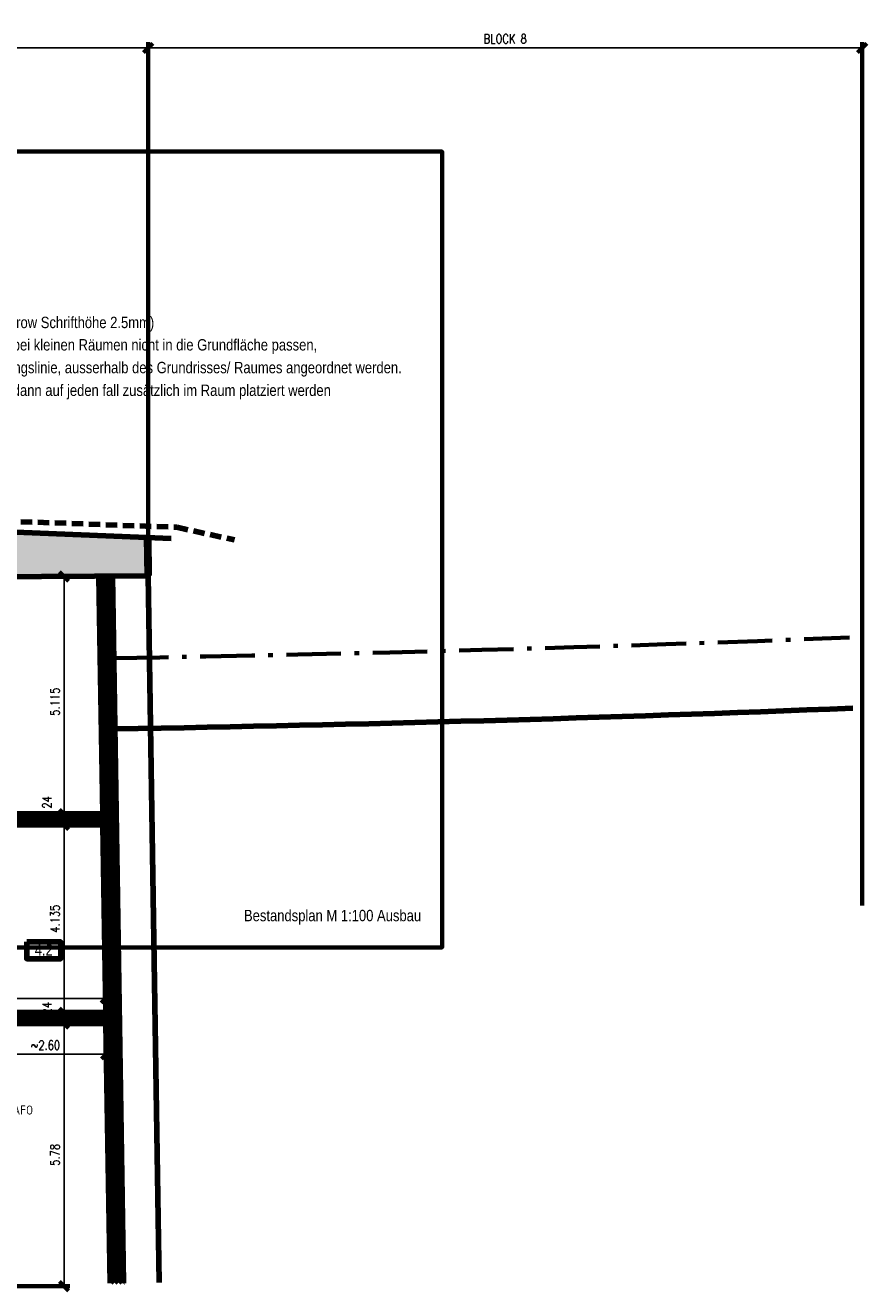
# Model space of a CAD drawing. Header units: metres. Extents: x -21.6 to 59.6, y 15.8 to 46.8.
# Tile 13 of 13: x 41 to 59.6, y 19 to 46.8. Entities that reach past the tile are written whole.
import ezdxf
from ezdxf.enums import TextEntityAlignment as Align

# ---------------------------------------------------------------- set-up
doc = ezdxf.new("R2010")
doc.units = ezdxf.units.M
for name, pattern in [('ACAD_ISO10W100', [18.5, 12, -3, 0.5, -3]), ('DGN Style 2', [0.489699, 0.29382, -0.19588]), ('HIDDEN', [0.375, 0.25, -0.125])]:
    doc.linetypes.add(name, pattern=pattern)
doc.layers.get('0').update_dxf_attribs({"lineweight": 100})
doc.layers.get('DEFPOINTS').update_dxf_attribs({"lineweight": 0})
for name, color, linetype, lineweight in [('ACHSEN', 8, 'Continuous', 70), ('BEMASSUNG', 7, 'Continuous', 70), ('GBE_Beschriftung', 7, 'Continuous', 80), ('GBE_Wand_Decke_tragend_Ansicht', 7, 'Continuous', 100), ('GBE_Wand_Decke_tragend_Schnitt', 7, 'Continuous', 158), ('GBE_Wand_Decke_tragend_Schraffur', 9, 'Continuous', 40), ('GBE_Wand_Decke_tragend_verdeckt', 7, 'DGN Style 2', 100), ('GBE_Wand_Mauerwerk_Schnitt', 14, 'Continuous', 120), ('GBE_Wand_Mauerwerk_Schraffur', 14, 'Continuous', 70), ('NEU_GBE_Raum_Kennziffer', 7, 'Continuous', 100), ('RAUMBEZEICH', 7, 'Continuous', 80)]:
    doc.layers.add(name, color=color, linetype=linetype, lineweight=lineweight)
doc.styles.add('ArialNarrow_2.5mm', font='ARIALN.TTF', dxfattribs={"height": 0.0025})
doc.styles.add('ISOCP', font='isocp.shx')
doc.styles.add('Kar_100_2.5mm', font='ARIALN.TTF', dxfattribs={"height": 0.25})
doc.styles.add('ROMANS', font='romans.shx', dxfattribs={"width": 0.8})
doc.dimstyles.new('DIMENSION', dxfattribs={"dimtxt": 0.2, "dimasz": 0.2, "dimexe": 0.125, "dimexo": 0.125, "dimgap": 0.1, "dimtad": 1, "dimzin": 4, "dimdsep": 46, "dimtxsty": 'ROMANS', "dimblk": 'OBLIQUE', "dimcen": 0.125, "dimclrd": 256, "dimclre": 256, "dimadec": 0, "dimazin": 0, "dimtfac": 1, "dimtmove": 2, "dimatfit": 3, "dimldrblk": 'OBLIQUE', "dimfxl": 1, "dimtolj": 1, "dimtzin": 4, "dimarcsym": 0})
doc.dimstyles.new('DIMENSION-1', dxfattribs={"dimtxt": 0.2, "dimasz": 0.2, "dimexe": 0.125, "dimexo": 0.125, "dimgap": 0.1, "dimtad": 1, "dimdec": 0, "dimlfac": 100, "dimzin": 4, "dimdsep": 46, "dimtxsty": 'ROMANS', "dimblk": 'OBLIQUE', "dimcen": 0.125, "dimclrd": 256, "dimclre": 256, "dimadec": 0, "dimazin": 0, "dimtfac": 1, "dimtdec": 0, "dimtmove": 2, "dimatfit": 3, "dimldrblk": 'OBLIQUE', "dimfxl": 1, "dimtolj": 1, "dimtzin": 4, "dimarcsym": 0})
pattern_1 = [(45, (0, 0), (-0.044194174, 0.044194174), [])]

# ---------------------------------------------------------------- blocks, each defined once
blk = doc.blocks.new('_OBLIQUE')
at = {"color": 0, "linetype": 'ByBlock'}
blk.add_line((-0.5, -0.5), (0.5, 0.5), dxfattribs=at)
blk = doc.blocks.new('*D205')
at = {"layer": 'BEMASSUNG', "transparency": 16777216}
for p, q in [((8.254, 37.776), (8.254, 46.477)), ((43.754, 34.811), (43.754, 46.477))]:
    blk.add_line(p, q, dxfattribs=at)
at = {"layer": 'BEMASSUNG', "lineweight": -2, "transparency": 16777216}
blk.add_line((8.254, 46.352), (43.754, 46.352), dxfattribs=at)
at = {"layer": 'DEFPOINTS', "color": 0, "transparency": 16777216}
for p in [(43.754, 46.352), (8.254, 37.651), (43.754, 34.686)]:
    blk.add_point(p, dxfattribs=at)
at = {"layer": 'BEMASSUNG', "lineweight": -2, "transparency": 16777216, "xscale": 0.2, "yscale": 0.2, "zscale": 0.2, "rotation": 180}
blk.add_blockref('_OBLIQUE', (8.254, 46.352), dxfattribs=at)
at = {"layer": 'BEMASSUNG', "lineweight": -2, "transparency": 16777216, "xscale": 0.2, "yscale": 0.2, "zscale": 0.2}
blk.add_blockref('_OBLIQUE', (43.754, 46.352), dxfattribs=at)
at = {"layer": 'BEMASSUNG', "color": 0, "transparency": 16777216, "insert": (26.004, 46.552), "char_height": 0.2, "attachment_point": 5, "style": 'ROMANS'}
blk.add_mtext('\\A1;\\H1x;\\W0.8;BLOCK 7', dxfattribs=at)
blk = doc.blocks.new('*D207')
at = {"layer": 'BEMASSUNG', "transparency": 16777216}
for p, q in [((43.754, 34.811), (43.754, 46.477)), ((59.473, 27.473), (59.473, 46.477))]:
    blk.add_line(p, q, dxfattribs=at)
at = {"layer": 'BEMASSUNG', "lineweight": -2, "transparency": 16777216}
blk.add_line((43.754, 46.352), (59.473, 46.352), dxfattribs=at)
at = {"layer": 'DEFPOINTS', "color": 0, "transparency": 16777216}
for p in [(59.473, 46.352), (43.754, 34.686), (59.473, 27.348)]:
    blk.add_point(p, dxfattribs=at)
at = {"layer": 'BEMASSUNG', "lineweight": -2, "transparency": 16777216, "xscale": 0.2, "yscale": 0.2, "zscale": 0.2, "rotation": 180}
blk.add_blockref('_OBLIQUE', (43.754, 46.352), dxfattribs=at)
at = {"layer": 'BEMASSUNG', "lineweight": -2, "transparency": 16777216, "xscale": 0.2, "yscale": 0.2, "zscale": 0.2}
blk.add_blockref('_OBLIQUE', (59.473, 46.352), dxfattribs=at)
at = {"layer": 'BEMASSUNG', "color": 0, "transparency": 16777216, "insert": (51.614, 46.552), "char_height": 0.2, "attachment_point": 5, "style": 'ROMANS'}
blk.add_mtext('\\A1;\\H1x;\\W0.8;BLOCK 8', dxfattribs=at)
blk = doc.blocks.new('*D269')
at = {"layer": 'BEMASSUNG', "transparency": 16777216}
for p, q in [((42.631, 29.252), (41.778, 29.252)), ((42.696, 25.117), (41.778, 25.117))]:
    blk.add_line(p, q, dxfattribs=at)
at = {"layer": 'BEMASSUNG', "lineweight": -2, "transparency": 16777216}
blk.add_line((41.903, 29.252), (41.903, 25.117), dxfattribs=at)
at = {"layer": 'DEFPOINTS', "color": 0, "transparency": 16777216}
for p in [(42.756, 29.252), (41.903, 25.117), (42.821, 25.117)]:
    blk.add_point(p, dxfattribs=at)
at = {"layer": 'BEMASSUNG', "lineweight": -2, "transparency": 16777216, "xscale": 0.2, "yscale": 0.2, "zscale": 0.2}
for p, rotation in [((41.903, 29.252), 90), ((41.903, 25.117), 270)]:
    blk.add_blockref('_OBLIQUE', p, dxfattribs=dict(at, rotation=rotation))
at = {"layer": 'BEMASSUNG', "color": 0, "transparency": 16777216, "insert": (41.703, 27.184), "char_height": 0.2, "attachment_point": 5, "rotation": 90, "style": 'ROMANS'}
blk.add_mtext('\\A1;\\H1x;\\W0.8;4.135', dxfattribs=at)
blk = doc.blocks.new('*D271')
at = {"layer": 'BEMASSUNG', "transparency": 16777216}
for p, q in [((42.696, 25.117), (41.778, 25.117)), ((42.696, 24.877), (41.778, 24.877))]:
    blk.add_line(p, q, dxfattribs=at)
at = {"layer": 'BEMASSUNG', "lineweight": -2, "transparency": 16777216}
blk.add_line((41.903, 25.117), (41.903, 24.877), dxfattribs=at)
at = {"layer": 'DEFPOINTS', "color": 0, "transparency": 16777216}
for p in [(42.821, 25.117), (41.903, 24.877), (42.821, 24.877)]:
    blk.add_point(p, dxfattribs=at)
at = {"layer": 'BEMASSUNG', "lineweight": -2, "transparency": 16777216, "xscale": 0.2, "yscale": 0.2, "zscale": 0.2}
for p, rotation in [((41.903, 25.117), 90), ((41.903, 24.877), 270)]:
    blk.add_blockref('_OBLIQUE', p, dxfattribs=dict(at, rotation=rotation))
at = {"layer": 'BEMASSUNG', "color": 0, "transparency": 16777216, "insert": (41.528, 25.216), "char_height": 0.2, "attachment_point": 5, "rotation": 90, "style": 'ROMANS'}
blk.add_mtext('\\A1;\\H1x;\\W0.8;24', dxfattribs=at)
blk = doc.blocks.new('*D273')
at = {"layer": 'BEMASSUNG', "transparency": 16777216}
for p, q in [((42.627, 29.492), (41.778, 29.492)), ((42.627, 29.252), (41.778, 29.252))]:
    blk.add_line(p, q, dxfattribs=at)
at = {"layer": 'BEMASSUNG', "lineweight": -2, "transparency": 16777216}
blk.add_line((41.903, 29.252), (41.903, 29.492), dxfattribs=at)
at = {"layer": 'DEFPOINTS', "color": 0, "transparency": 16777216}
for p in [(41.903, 29.492), (42.752, 29.492), (42.752, 29.252)]:
    blk.add_point(p, dxfattribs=at)
at = {"layer": 'BEMASSUNG', "lineweight": -2, "transparency": 16777216, "xscale": 0.2, "yscale": 0.2, "zscale": 0.2}
for p, rotation in [((41.903, 29.492), 90), ((41.903, 29.252), 270)]:
    blk.add_blockref('_OBLIQUE', p, dxfattribs=dict(at, rotation=rotation))
at = {"layer": 'BEMASSUNG', "color": 0, "transparency": 16777216, "insert": (41.528, 29.746), "char_height": 0.2, "attachment_point": 5, "rotation": 90, "style": 'ROMANS'}
blk.add_mtext('\\A1;\\H1x;\\W0.8;24', dxfattribs=at)
blk = doc.blocks.new('*D275')
at = {"layer": 'BEMASSUNG', "transparency": 16777216}
for p, q in [((42.699, 24.877), (41.778, 24.877)), ((38.038, 19.097), (42.028, 19.097))]:
    blk.add_line(p, q, dxfattribs=at)
at = {"layer": 'BEMASSUNG', "lineweight": -2, "transparency": 16777216}
blk.add_line((41.903, 19.097), (41.903, 24.877), dxfattribs=at)
at = {"layer": 'DEFPOINTS', "color": 0, "transparency": 16777216}
for p in [(41.903, 24.877), (42.824, 24.877), (37.913, 19.097)]:
    blk.add_point(p, dxfattribs=at)
at = {"layer": 'BEMASSUNG', "lineweight": -2, "transparency": 16777216, "xscale": 0.2, "yscale": 0.2, "zscale": 0.2}
for p, rotation in [((41.903, 24.877), 90), ((41.903, 19.097), 270)]:
    blk.add_blockref('_OBLIQUE', p, dxfattribs=dict(at, rotation=rotation))
at = {"layer": 'BEMASSUNG', "color": 0, "transparency": 16777216, "insert": (41.703, 21.987), "char_height": 0.2, "attachment_point": 5, "rotation": 90, "style": 'ROMANS'}
blk.add_mtext('\\A1;\\H1x;\\W0.8;5.78', dxfattribs=at)
blk = doc.blocks.new('*D277')
at = {"layer": 'BEMASSUNG', "transparency": 16777216}
for p, q in [((42.546, 34.718), (41.778, 34.718)), ((42.627, 29.492), (41.778, 29.492))]:
    blk.add_line(p, q, dxfattribs=at)
at = {"layer": 'BEMASSUNG', "lineweight": -2, "transparency": 16777216}
blk.add_line((41.903, 29.492), (41.903, 34.718), dxfattribs=at)
at = {"layer": 'DEFPOINTS', "color": 0, "transparency": 16777216}
for p in [(41.903, 34.718), (42.671, 34.718), (42.752, 29.492)]:
    blk.add_point(p, dxfattribs=at)
at = {"layer": 'BEMASSUNG', "lineweight": -2, "transparency": 16777216, "xscale": 0.2, "yscale": 0.2, "zscale": 0.2}
for p, rotation in [((41.903, 34.718), 90), ((41.903, 29.492), 270)]:
    blk.add_blockref('_OBLIQUE', p, dxfattribs=dict(at, rotation=rotation))
at = {"layer": 'BEMASSUNG', "color": 0, "transparency": 16777216, "insert": (41.703, 31.962), "char_height": 0.2, "attachment_point": 5, "rotation": 90, "style": 'ROMANS'}
blk.add_mtext('\\A1;\\H1x;\\W0.8;5.115', dxfattribs=at)
blk = doc.blocks.new('*D279')
at = {"layer": 'BEMASSUNG', "transparency": 16777216}
for p, q in [((37.913, 25.242), (37.913, 25.556)), ((42.821, 25.242), (42.821, 25.556))]:
    blk.add_line(p, q, dxfattribs=at)
at = {"layer": 'BEMASSUNG', "lineweight": -2, "transparency": 16777216}
blk.add_line((37.913, 25.431), (42.821, 25.431), dxfattribs=at)
at = {"layer": 'DEFPOINTS', "color": 0, "transparency": 16777216}
for p in [(42.821, 25.431), (37.913, 25.117), (42.821, 25.117)]:
    blk.add_point(p, dxfattribs=at)
at = {"layer": 'BEMASSUNG', "lineweight": -2, "transparency": 16777216, "xscale": 0.2, "yscale": 0.2, "zscale": 0.2, "rotation": 180}
blk.add_blockref('_OBLIQUE', (37.913, 25.431), dxfattribs=at)
at = {"layer": 'BEMASSUNG', "lineweight": -2, "transparency": 16777216, "xscale": 0.2, "yscale": 0.2, "zscale": 0.2}
blk.add_blockref('_OBLIQUE', (42.821, 25.431), dxfattribs=at)
at = {"layer": 'BEMASSUNG', "color": 0, "transparency": 16777216, "insert": (40.367, 25.631), "char_height": 0.2, "attachment_point": 5, "style": 'ROMANS'}
blk.add_mtext('\\A1;\\H1x;\\W0.8;~4.80', dxfattribs=at)
blk = doc.blocks.new('*D301')
at = {"layer": 'BEMASSUNG', "transparency": 16777216}
for p, q in [((40.163, 24.752), (40.163, 24.076)), ((42.824, 24.752), (42.824, 24.076))]:
    blk.add_line(p, q, dxfattribs=at)
at = {"layer": 'BEMASSUNG', "lineweight": -2, "transparency": 16777216}
blk.add_line((40.163, 24.201), (42.824, 24.201), dxfattribs=at)
at = {"layer": 'DEFPOINTS', "color": 0, "transparency": 16777216}
for p in [(40.163, 24.877), (42.824, 24.877), (42.824, 24.201)]:
    blk.add_point(p, dxfattribs=at)
at = {"layer": 'BEMASSUNG', "lineweight": -2, "transparency": 16777216, "xscale": 0.2, "yscale": 0.2, "zscale": 0.2, "rotation": 180}
blk.add_blockref('_OBLIQUE', (40.163, 24.201), dxfattribs=at)
at = {"layer": 'BEMASSUNG', "lineweight": -2, "transparency": 16777216, "xscale": 0.2, "yscale": 0.2, "zscale": 0.2}
blk.add_blockref('_OBLIQUE', (42.824, 24.201), dxfattribs=at)
at = {"layer": 'BEMASSUNG', "color": 0, "transparency": 16777216, "insert": (41.494, 24.401), "char_height": 0.2, "attachment_point": 5, "style": 'ROMANS'}
blk.add_mtext('\\A1;\\H1x;\\W0.8;~2.60', dxfattribs=at)

msp = doc.modelspace()

# ---------------------------------------------------------------- hatches: boundary and pattern name
at = {"layer": 'GBE_Wand_Mauerwerk_Schraffur'}
h = msp.add_hatch(dxfattribs=at)
h.set_pattern_fill('ANSI31', color=256, style=0, pattern_type=2)
h.set_pattern_definition(pattern_1)
h.paths.add_polyline_path([(42.971, 34.7224, -0.0001075), (42.671, 34.7175), (42.7524, 29.4919), (36.6732, 29.4919), (36.6732, 29.2519), (37.6732, 29.2519), (37.6732, 26.8769), (37.9132, 26.8769), (37.9132, 29.2519), (42.7562, 29.2519), (42.8206, 25.1169), (42.8243, 24.8769), (42.9134, 19.1594, 0.0001052), (43.2134, 19.1643)])
h = msp.add_hatch(dxfattribs=at)
h.set_pattern_fill('ANSI31', color=256, style=0, pattern_type=2)
h.set_pattern_definition(pattern_1)
h.paths.add_polyline_path([(42.8206, 25.1169), (37.9132, 25.1169), (37.9132, 25.7419), (37.6732, 25.7419), (37.6732, 24.8769), (37.9132, 24.8769), (42.8243, 24.8769)])

# ---------------------------------------------------------------- linework, layer by layer
at = {"lineweight": 70, "flags": 128}
msp.add_lwpolyline([(24.2392, 44.0698), (50.2264, 44.0698), (50.2264, 26.5539), (24.2392, 26.5539), (24.2392, 44.0698)], close=True, dxfattribs=at)
at = {"layer": 'ACHSEN', "linetype": 'ACAD_ISO10W100', "ltscale": 0.1}
msp.add_arc((31.4928, 732.326), 699.5, 270.9425182, 272.2697095, dxfattribs=at)
at = {"layer": 'GBE_Wand_Decke_tragend_Ansicht'}
msp.add_line((43.7534, 34.7357), (43.9958, 19.1776), dxfattribs=at)
at = {"layer": 'GBE_Wand_Decke_tragend_Schnitt'}
for p, q in [((43.7153, 35.5781), (43.7284, 34.7353)), ((43.7653, 35.5761), (43.7784, 34.7362)), ((25.9499, 34.601), (43.7284, 34.7353))]:
    msp.add_line(p, q, dxfattribs=at)
at = {"layer": 'GBE_Wand_Decke_tragend_Schnitt', "flags": 128}
msp.add_lwpolyline([(44.2595, 35.5562), (37.9502, 35.811)], dxfattribs=at)
at = {"layer": 'GBE_Wand_Decke_tragend_Schnitt'}
msp.add_arc((31.4928, 732.326), 701.058, 270.9424077, 272.2705291, dxfattribs=at)
at = {"layer": 'GBE_Wand_Decke_tragend_Schraffur'}
msp.add_solid([(43.7284, 34.7353), (43.7153, 35.5781), (39.9848, 34.707), (40.0993, 35.7242)], dxfattribs=at)
at = {"layer": 'GBE_Wand_Decke_tragend_verdeckt', "linetype": 'HIDDEN'}
msp.add_lwpolyline([(28.44, 35.7635), (28.7462, 36.031), (37.9502, 36.031), (44.3862, 35.801), (45.6543, 35.5219)], dxfattribs=at)
at = {"layer": 'GBE_Wand_Mauerwerk_Schnitt'}
for p, q in [((42.671, 34.7175), (42.7524, 29.4919)), ((42.971, 34.7224), (43.2134, 19.1643)), ((36.6732, 29.4919), (42.7524, 29.4919)), ((37.9132, 29.2519), (42.7562, 29.2519)), ((42.7562, 29.2519), (42.8206, 25.1169)), ((37.9132, 25.1169), (42.8206, 25.1169)), ((37.9132, 24.8769), (42.8243, 24.8769)), ((42.8243, 24.8769), (42.9134, 19.1594))]:
    msp.add_line(p, q, dxfattribs=at)
at = {"layer": 'NEU_GBE_Raum_Kennziffer', "flags": 128}
msp.add_lwpolyline([(41.0786, 26.6725), (41.8282, 26.6725), (41.8282, 26.3042), (41.0786, 26.3042), (41.0786, 26.6725)], close=True, dxfattribs=at)

# ---------------------------------------------------------------- texts
at = {"layer": 'GBE_Beschriftung', "style": 'ArialNarrow_2.5mm'}
msp.add_text('Textstil Kar_100_2.5mm (Arial Narrow Schrifthöhe 2.5mm)', height=0.25, dxfattribs=at).set_placement((36.4552, 40.3097), align=Align.MIDDLE_LEFT)
msp.add_text('Bestandsplan M 1:100 Ausbau', height=0.25, dxfattribs=at).set_placement((47.813, 27.2549), align=Align.MIDDLE_CENTER)
at = {"layer": 'GBE_Beschriftung', "insert": (36.4589, 39.2792), "char_height": 0.25, "attachment_point": 4, "line_spacing_factor": 1.2, "style": 'ArialNarrow_2.5mm'}
msp.add_mtext('Sollte der gesamte Raumstempel bei kleinen Räumen nicht in die Grundfläche passen, \\Pkann der Raumstempel, mit Führungslinie, ausserhalb des Grundrisses/ Raumes angeordnet werden.\\PDie einzelne Raumnummer muss dann auf jeden fall zusätzlich im Raum platziert werden', dxfattribs=at)
at = {"layer": 'NEU_GBE_Raum_Kennziffer', "style": 'Kar_100_2.5mm'}
msp.add_text('4.2', height=0.25, dxfattribs=at).set_placement((41.256, 26.6246), align=Align.TOP_LEFT)
at = {"layer": 'RAUMBEZEICH', "style": 'ISOCP'}
msp.add_text('TRAFO', height=0.2, dxfattribs=at).set_placement((40.4851, 22.8733))

# ---------------------------------------------------------------- dimensions: what is measured, and where the dimension line sits
at = {"layer": 'BEMASSUNG'}
for base, p1, p2, text, override, picture, middle in [((43.7542, 46.3516), (8.2542, 37.6507), (43.7542, 34.6857), '\\H1x;\\W0.8;BLOCK 7', {"dimlwe": 65535}, '*D205', (26.0042, 46.5516)), ((59.4732, 46.3516), (43.7542, 34.6857), (59.4732, 27.3481), '\\H1x;\\W0.8;BLOCK 8', {"dimdec": 3, "dimtdec": 3, "dimlwe": 65535}, '*D207', (51.6137, 46.5516)), ((42.8206, 25.4311), (37.9132, 25.1169), (42.8206, 25.1169), '\\H1x;\\W0.8;~4.80', {"dimlwe": 65535}, '*D279', (40.3669, 25.6311)), ((42.8243, 24.2011), (40.1632, 24.8769), (42.8243, 24.8769), '\\H1x;\\W0.8;~2.60', {"dimlwe": 65535}, '*D301', (41.4938, 24.4011))]:
    dim = msp.add_linear_dim(base=base, p1=p1, p2=p2, text=text, dimstyle='DIMENSION', override=override, dxfattribs=at)
    dim.commit()
    dim.dimension.update_dxf_attribs({"geometry": picture, "text_midpoint": middle})
for base, p1, p2, angle, text, dimstyle, picture, middle in [((41.9032, 34.7175), (42.7524, 29.4919), (42.671, 34.7175), 90, '\\H1x;\\W0.8;5.115', 'DIMENSION', '*D277', (41.7032, 31.9616)), ((41.9032, 29.4919), (42.7524, 29.2519), (42.7524, 29.4919), 90, '\\H1x;\\W0.8;<>', 'DIMENSION-1', '*D273', (41.5282, 29.7459)), ((41.9032, 24.8769), (42.8206, 25.1169), (42.8206, 24.8769), 270, '\\H1x;\\W0.8;<>', 'DIMENSION-1', '*D271', (41.5282, 25.2164))]:
    dim = msp.add_linear_dim(base=base, p1=p1, p2=p2, angle=angle, text=text, dimstyle=dimstyle, override={"dimlwe": 65535}, dxfattribs=at)
    dim.commit()
    dim.dimension.update_dxf_attribs({"geometry": picture, "text_midpoint": middle, "dimtype": 160})
for base, p1, p2, angle, override, picture, middle in [((41.9032, 25.1169), (42.7562, 29.2519), (42.8206, 25.1169), 270, {"dimdec": 3, "dimtdec": 3, "dimlwe": 65535}, '*D269', (41.7032, 27.1844)), ((41.9032, 24.8769), (37.9132, 19.0969), (42.8243, 24.8769), 90, {"dimlwe": 65535}, '*D275', (41.7032, 21.9869))]:
    dim = msp.add_linear_dim(base=base, p1=p1, p2=p2, angle=angle, text='\\H1x;\\W0.8;<>', dimstyle='DIMENSION', override=override, dxfattribs=at)
    dim.commit()
    dim.dimension.update_dxf_attribs({"geometry": picture, "text_midpoint": middle})

doc.saveas('drawing.dxf')
